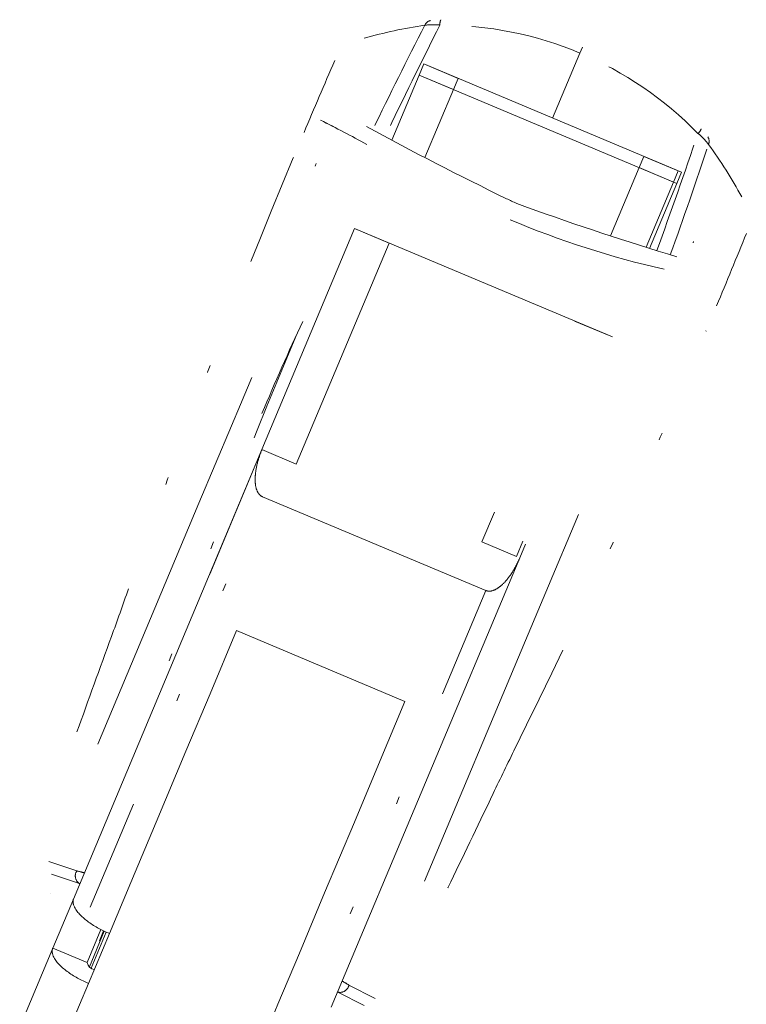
# Model space of a CAD drawing. Header units: millimetres. Extents: x 84 to 331, y 91 to 240.
# Tile 9 of 12: x 310 to 330, y 125 to 152. Entities that reach past the tile are written whole.
import ezdxf

# ---------------------------------------------------------------- set-up
doc = ezdxf.new("R2010")
doc.units = ezdxf.units.MM
doc.header["$MEASUREMENT"] = 0
doc.linetypes.add('DASHEDBIDOT', pattern=[12.4, 3, -3, 0.2, -3, 0.2, -3])
doc.layers.add('Layer0000', color=7, linetype='Continuous', lineweight=20)

msp = doc.modelspace()

# ---------------------------------------------------------------- linework, layer by layer
at = {"layer": 'Layer0000', "color": 251, "linetype": 'DASHEDBIDOT', "lineweight": 5, "true_color": 0x606060}
for p, q in [((325.449, 151.024), (325.384, 150.869)), ((324.652, 149.125), (325.384, 150.869)), ((328.421, 145.79), (328.418, 145.781)), ((312.247, 127.966), (316.867, 138.974)), ((313.274, 136.5), (313.273, 136.498)), ((322.861, 136.459), (318.24, 125.45)), ((312.818, 135.222), (312.818, 135.224)), ((316.173, 135.383), (315.464, 133.692)), ((319.982, 131.796), (320.691, 133.486)), ((311.894, 132.669), (311.893, 132.667)), ((314.816, 132.148), (314.017, 130.246)), ((323.611, 132.159), (323.612, 132.161)), ((323.02, 130.941), (323.021, 130.942)), ((318.535, 128.349), (319.334, 130.251)), ((311.888, 128.941), (311.14, 129.191)), ((311.213, 128.851), (311.96, 128.599)), ((311.96, 128.599), (311.969, 128.596)), ((313.341, 128.634), (312.764, 127.261)), ((321.845, 128.493), (321.844, 128.491)), ((312.681, 127.297), (312.277, 126.335)), ((317.283, 125.364), (317.859, 126.738)), ((312.204, 125.925), (311.494, 124.234)), ((318.885, 125.694), (318.894, 125.689)), ((318.894, 125.689), (319.596, 125.332)), ((319.89, 125.519), (319.188, 125.878))]:
    msp.add_line(p, q, dxfattribs=at)
at = {"layer": 'Layer0000', "color": 7, "linetype": 'Continuous', "lineweight": 20}
for p, q in [((321.194, 150.576), (321.068, 150.275)), ((321.194, 150.576), (321.068, 150.275)), ((321.194, 150.576), (322.117, 150.189)), ((321.194, 150.576), (328.11, 147.674)), ((321.068, 150.275), (320.337, 148.533)), ((321.068, 150.275), (320.337, 148.533)), ((321.068, 150.275), (321.99, 149.888)), ((321.068, 150.275), (327.984, 147.373)), ((321.99, 149.888), (322.117, 150.189)), ((321.225, 148.065), (321.99, 149.888)), ((327.096, 148.099), (326.969, 147.798)), ((327.096, 148.099), (328.018, 147.712)), ((317.697, 148.056), (317.7, 148.065)), ((318.282, 147.836), (318.311, 147.904)), ((326.969, 147.798), (326.201, 145.967)), ((326.969, 147.798), (327.891, 147.411)), ((327.891, 147.411), (328.018, 147.712)), ((327.984, 147.373), (328.11, 147.674)), ((327.157, 145.661), (327.891, 147.411)), ((327.253, 145.631), (327.984, 147.373)), ((319.341, 146.161), (316.855, 140.237)), ((319.341, 146.161), (316.855, 140.237)), ((319.341, 146.161), (320.263, 145.773)), ((319.341, 146.161), (326.257, 143.258)), ((317.777, 139.85), (320.263, 145.773)), ((325.242, 143.684), (326.165, 143.297)), ((328.765, 143.421), (328.761, 143.412)), ((316.584, 142.174), (316.279, 141.449)), ((316.279, 141.449), (316.038, 140.874)), ((315.166, 138.797), (316.038, 140.874)), ((316.855, 140.237), (311.797, 128.186)), ((315.453, 136.896), (316.855, 140.237)), ((316.855, 140.237), (317.777, 139.85)), ((316.867, 138.974), (322.861, 136.459)), ((312.455, 132.338), (315.166, 138.797)), ((323.092, 138.561), (322.756, 137.76)), ((325.343, 138.498), (325.039, 137.773)), ((322.756, 137.76), (323.678, 137.373)), ((323.678, 137.373), (323.85, 137.783)), ((323.771, 137.334), (323.923, 137.698)), ((325.039, 137.773), (324.798, 137.198)), ((318.713, 125.284), (323.771, 137.334)), ((324.798, 137.198), (323.926, 135.12)), ((320.691, 133.486), (316.173, 135.383)), ((323.926, 135.12), (321.215, 128.662)), ((315.464, 133.692), (314.816, 132.148)), ((312.457, 132.341), (312.455, 132.338)), ((319.334, 130.251), (319.982, 131.796)), ((314.017, 130.246), (313.341, 128.634)), ((321.215, 128.662), (321.216, 128.665)), ((317.859, 126.738), (318.535, 128.349)), ((311.245, 126.869), (311.797, 128.186)), ((312.538, 127.367), (312.167, 126.482)), ((312.764, 127.261), (312.204, 125.925)), ((312.627, 127.322), (312.228, 126.37)), ((312.605, 127.333), (312.494, 127.068)), ((312.494, 127.068), (312.517, 127.059)), ((311.245, 126.869), (310.358, 124.756)), ((311.245, 126.869), (312.167, 126.482)), ((316.722, 124.029), (317.283, 125.364))]:
    msp.add_line(p, q, dxfattribs=at)
at = {"layer": 'Layer0000', "color": 251, "linetype": 'DASHEDBIDOT', "lineweight": 5, "true_color": 0x606060}
for centre, radius, start, end in [((322.967, 139.552), 12.188, 98.2281, 106.0729), ((435.221, 93.156), 128.113, 152.85142, 154.25274), ((429.264, 96.968), 120.714, 153.08073, 154.66273), ((321.427, 151.527), 0.222, 102.3684, 156.9449), ((321.45, 149.908), 1.721, 84.0225, 97.6143), ((321.931, 151.641), 0.303, 156.1892, 184.0824), ((321.649, 141.947), 9.673, 67.2843, 90.1156), ((321.633, 141.954), 9.672, 44.3471, 67.1802), ((213.607, 187.432), 121.288, 339.80983, 341.38433), ((328.354, 148.946), 0.303, 310.3811, 338.2745), ((327.454, 147.388), 1.721, 36.8493, 50.4413), ((206.829, 188.97), 128.565, 340.21841, 341.61481), ((328.626, 148.505), 0.222, 337.5187, 32.0953), ((319.001, 141.216), 12.188, 28.3907, 36.2355), ((505.368, 69.607), 203.408, 157.31435, 160.80033), ((328.271, 145.857), 0.164, 335.7815, 346.4452), ((141.649, 222.246), 203.042, 333.66105, 337.15333), ((476.333, 76.391), 172.096, 157.1107, 160.8115), ((222.593, 168.154), 96.047, 339.94849, 340.75757), ((712.205, -10.789), 425.24, 159.91822, 160.28438), ((409.711, 89.619), 96.035, 153.70602, 154.51519), ((-60.941, 313.707), 425.24, 334.17926, 334.54542), ((312.095, 128.806), 0.246, 146.7527, 236.9699), ((311.221, 125.972), 3.043, 73.3672, 77.3255), ((317.537, 123.323), 3.042, 57.1372, 61.0976), ((318.947, 125.93), 0.246, 257.4937, 347.7109)]:
    msp.add_arc(centre, radius, start, end, dxfattribs=at)
at = {"layer": 'Layer0000', "color": 7, "linetype": 'Continuous', "lineweight": 20}
for centre, radius, start, end in [((456.601, 90.608), 150.313, 156.45013, 157.24841), ((293.341, 99.956), 55.152, 61.4912, 62.9464), ((293.459, 100.185), 54.894, 61.4845, 62.9475), ((361.26, 225.005), 86.733, 241.33947, 244.12885), ((325.875, 152.039), 5.64, 244.1293, 247.2319), ((325.875, 152.039), 5.64, 247.2317, 250.3343), ((353.165, 228.403), 86.733, 250.33479, 253.12417), ((333.228, 169.57), 25.127, 247.2434, 257.157), ((188.504, 203.095), 152.427, 337.22767, 338.01484), ((378.672, 115.273), 67.036, 154.93239, 157.24057), ((312.4, 126.527), 0.237, 190.895, 260.0232)]:
    msp.add_arc(centre, radius, start, end, dxfattribs=at)
for points, knots in [([(316.867, 138.974), (316.786, 139.011), (316.702, 139.17), (316.668, 139.372), (316.681, 139.634), (316.761, 140.014), (316.855, 140.237)], [0, 0, 0, 0.129045, 0.25687, 0.430026, 0.643177, 1, 1, 1]), ([(323.771, 137.334), (323.677, 137.111), (323.463, 136.788), (323.284, 136.595), (323.116, 136.478), (322.944, 136.427), (322.861, 136.459)], [0, 0, 0, 0.356823, 0.569974, 0.74313, 0.870955, 1, 1, 1])]:
    msp.add_open_spline(points, degree=2, knots=knots, dxfattribs=at)
at = {"layer": 'Layer0000', "color": 251, "linetype": 'DASHEDBIDOT', "lineweight": 5, "true_color": 0x606060}
msp.add_rational_spline([(311.171, 128.324), (311.171, 128.324), (311.171, 128.324), (311.172, 128.324), (311.196, 128.382), (311.171, 128.324), (311.171, 128.324)], [1, 0.98887984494, 0.994303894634, 1, 1, 1, 1], degree=3, knots=[0.9522383, 0.9522383, 0.9522383, 0.9522383, 1, 1, 1, 1.00037773, 1.00037773, 1.00037773, 1.00037773], dxfattribs=at)
at = {"layer": 'Layer0000', "color": 7, "linetype": 'Continuous', "lineweight": 20}
for points, weights in [([(311.798, 128.186), (311.657, 127.725), (312.764, 127.261)], [0.984181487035, 0.715241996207, 1]), ([(312.204, 125.925), (311.051, 126.409), (311.245, 126.869)], [1, 0.707106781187, 1])]:
    msp.add_rational_spline(points, weights, degree=2, dxfattribs=at)

doc.saveas('drawing.dxf')
